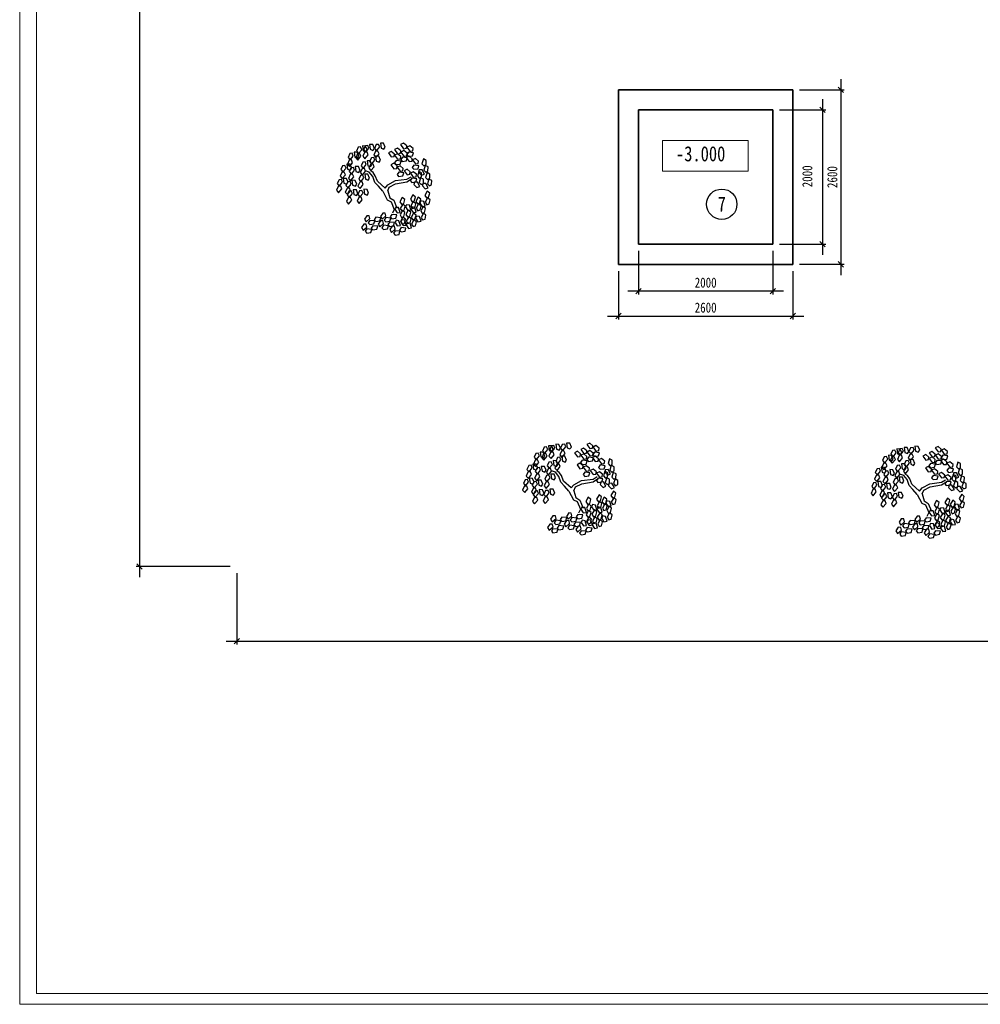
# Model space of a CAD drawing. Header units: millimetres. Extents: x 2842173 to 10151342, y -218675 to 375325.
# Tile 55 of 105: x 2842173 to 2856480, y 184450 to 199120. Entities that reach past the tile are written whole.
import ezdxf

# ---------------------------------------------------------------- set-up
doc = ezdxf.new("R2010")
doc.units = ezdxf.units.MM
doc.layers.get('Defpoints').update_dxf_attribs({"color": 255})
doc.layers.add('zelen', color=69, linetype='Continuous')
for name, color, linetype, lineweight in [('尺寸线层', 3, 'Continuous', 18), ('粗实线层', 7, 'Continuous', 35), ('金属管件', 2, 'Continuous', 18)]:
    doc.layers.add(name, color=color, linetype=linetype, lineweight=lineweight)
doc.styles.add('宋体', font='txt', dxfattribs={"width": 0.8})
doc.dimstyles.new('新', dxfattribs={"dimtxt": 150, "dimasz": 80, "dimexe": 50, "dimexo": 100, "dimgap": 50, "dimtad": 1, "dimdec": 0, "dimtxsty": '宋体', "dimblk": 'OBLIQUE', "dimcen": 2.5, "dimdle": 160, "dimclrd": 3, "dimadec": 0, "dimazin": 0, "dimtfac": 1, "dimtdec": 0, "dimtmove": 1, "dimatfit": 3, "dimfxl": 1, "dimtolj": 1, "dimarcsym": 0})

# ---------------------------------------------------------------- blocks, each defined once
blk = doc.blocks.new('z_98')
at = {"color": 92, "linetype": 'Continuous'}
for p, q in [((-283, 404), (-250, 431)), ((-280, 380), (-283, 404)), ((-221, 417), (-251, 376)), ((-250, 431), (-221, 417)), ((-219, 429), (-187, 456)), ((-216, 405), (-219, 429)), ((-187, 401), (-216, 405)), ((-187, 456), (-157, 442)), ((-157, 442), (-187, 401)), ((-158, 378), (-125, 405)), ((-125, 405), (-96, 391)), ((-1, 417), (16, 456)), ((14, 397), (-1, 417)), ((42, 407), (14, 397)), ((16, 456), (48, 457)), ((48, 457), (42, 407)), ((56, 418), (67, 445)), ((88, 379), (56, 418)), ((67, 445), (92, 442)), ((109, 404), (88, 379)), ((92, 442), (109, 404)), ((110, 404), (126, 444)), ((125, 384), (110, 404)), ((126, 444), (159, 445)), ((159, 445), (152, 395)), ((166, 406), (178, 433)), ((198, 367), (166, 406)), ((178, 433), (202, 430)), ((183, 389), (199, 428)), ((199, 428), (232, 430)), ((202, 430), (220, 391)), ((232, 430), (225, 380)), ((239, 390), (251, 418)), ((251, 418), (275, 415)), ((275, 415), (293, 376)), ((-287, 359), (-237, 365)), ((-277, 327), (-287, 359)), ((-251, 376), (-280, 380)), ((-235, 322), (-277, 327)), ((-276, 298), (-243, 325)), ((-243, 325), (-214, 310)), ((-214, 310), (-243, 270)), ((-237, 365), (-219, 341)), ((-219, 341), (-235, 322)), ((-225, 308), (-175, 314)), ((-216, 277), (-225, 308)), ((-222, 354), (-189, 381)), ((-219, 329), (-222, 354)), ((-189, 326), (-219, 329)), ((-189, 381), (-160, 366)), ((-160, 366), (-189, 326)), ((-175, 314), (-158, 290)), ((-155, 354), (-158, 378)), ((-158, 321), (-126, 348)), ((-155, 297), (-158, 321)), ((-126, 350), (-155, 354)), ((-96, 391), (-126, 350)), ((-126, 348), (-96, 334)), ((-96, 334), (-126, 293)), ((-95, 346), (-62, 373)), ((-91, 321), (-95, 346)), ((-62, 317), (-91, 321)), ((-62, 373), (-33, 358)), ((-33, 358), (-62, 317)), ((49, 283), (65, 323)), ((63, 350), (75, 377)), ((95, 311), (63, 350)), ((65, 323), (98, 324)), ((75, 377), (99, 374)), ((98, 324), (91, 274)), ((117, 336), (95, 311)), ((99, 374), (117, 336)), ((105, 285), (116, 312)), ((116, 312), (141, 309)), ((152, 395), (125, 384)), ((141, 309), (159, 270)), ((174, 338), (185, 365)), ((206, 299), (174, 338)), ((197, 369), (183, 389)), ((185, 365), (210, 362)), ((225, 380), (197, 369)), ((220, 391), (198, 367)), ((227, 323), (206, 299)), ((210, 362), (227, 323)), ((271, 351), (239, 390)), ((247, 323), (258, 350)), ((279, 284), (247, 323)), ((258, 350), (283, 347)), ((268, 325), (285, 364)), ((283, 305), (268, 325)), ((293, 376), (271, 351)), ((300, 308), (279, 284)), ((283, 347), (300, 308)), ((310, 316), (283, 305)), ((285, 364), (317, 366)), ((317, 366), (310, 316)), ((325, 326), (336, 354)), ((357, 287), (325, 326)), ((336, 354), (360, 351)), ((378, 312), (357, 287)), ((360, 351), (378, 312)), ((-436, 216), (-407, 231)), ((-435, 173), (-436, 216)), ((-417, 282), (-388, 296)), ((-416, 239), (-417, 282)), ((-394, 227), (-416, 239)), ((-407, 231), (-393, 182)), ((-374, 248), (-394, 227)), ((-388, 296), (-374, 248)), ((-343, 227), (-293, 234)), ((-334, 196), (-343, 227)), ((-340, 273), (-307, 300)), ((-336, 249), (-340, 273)), ((-307, 245), (-336, 249)), ((-307, 300), (-278, 286)), ((-278, 286), (-307, 245)), ((-293, 234), (-276, 210)), ((-276, 210), (-292, 191)), ((-273, 273), (-276, 298)), ((-243, 270), (-273, 273)), ((-174, 271), (-216, 277)), ((-184, 200), (-152, 227)), ((-158, 290), (-174, 271)), ((-162, 275), (-112, 282)), ((-152, 244), (-162, 275)), ((-126, 293), (-155, 297)), ((-110, 239), (-152, 244)), ((-152, 227), (-122, 213)), ((-122, 213), (-152, 172)), ((-121, 225), (-88, 252)), ((-117, 200), (-121, 225)), ((-112, 282), (-95, 258)), ((-95, 258), (-110, 239)), ((-88, 252), (-59, 237)), ((-59, 237), (-88, 196)), ((63, 263), (49, 283)), ((91, 274), (63, 263)), ((137, 246), (105, 285)), ((113, 217), (124, 244)), ((145, 178), (113, 217)), ((124, 244), (148, 241)), ((136, 238), (152, 277)), ((150, 218), (136, 238)), ((159, 270), (137, 246)), ((166, 202), (145, 178)), ((148, 241), (166, 202)), ((178, 228), (150, 218)), ((152, 277), (185, 278)), ((185, 278), (178, 228)), ((192, 239), (204, 266)), ((224, 200), (192, 239)), ((204, 266), (228, 263)), ((246, 225), (224, 200)), ((228, 263), (246, 225)), ((256, 180), (272, 219)), ((272, 219), (305, 220)), ((305, 220), (298, 170)), ((312, 181), (324, 208)), ((324, 208), (348, 205)), ((332, 258), (343, 286)), ((364, 219), (332, 258)), ((341, 203), (357, 242)), ((356, 183), (341, 203)), ((343, 286), (368, 283)), ((348, 205), (366, 167)), ((357, 242), (390, 243)), ((385, 244), (364, 219)), ((368, 283), (385, 244)), ((390, 243), (383, 193)), ((398, 204), (409, 231)), ((430, 165), (398, 204)), ((409, 231), (433, 228)), ((433, 228), (451, 189)), ((-455, 143), (-426, 157)), ((-453, 100), (-455, 143)), ((-432, 88), (-453, 100)), ((-413, 161), (-435, 173)), ((-411, 109), (-432, 88)), ((-426, 157), (-411, 109)), ((-393, 182), (-413, 161)), ((-400, 143), (-375, 187)), ((-370, 132), (-400, 143)), ((-389, 90), (-360, 104)), ((-375, 187), (-346, 186)), ((-370, 155), (-341, 170)), ((-340, 162), (-370, 132)), ((-369, 113), (-370, 155)), ((-347, 101), (-369, 113)), ((-360, 104), (-345, 56)), ((-327, 122), (-347, 101)), ((-346, 186), (-340, 162)), ((-341, 170), (-327, 122)), ((-292, 191), (-334, 196)), ((-319, 140), (-286, 166)), ((-315, 115), (-319, 140)), ((-286, 111), (-315, 115)), ((-286, 166), (-256, 152)), ((-256, 152), (-286, 111)), ((-255, 164), (-222, 191)), ((-251, 140), (-255, 164)), ((-222, 136), (-251, 140)), ((-222, 191), (-193, 177)), ((-193, 177), (-222, 136)), ((-188, 154), (-138, 161)), ((-178, 123), (-188, 154)), ((-181, 176), (-184, 200)), ((-152, 172), (-181, 176)), ((-136, 118), (-178, 123)), ((-138, 161), (-121, 137)), ((-121, 137), (-136, 118)), ((-88, 196), (-117, 200)), ((160, 102), (176, 141)), ((174, 82), (160, 102)), ((176, 141), (208, 142)), ((200, 171), (211, 199)), ((232, 132), (200, 171)), ((208, 142), (202, 92)), ((211, 199), (235, 195)), ((216, 103), (227, 130)), ((248, 64), (216, 103)), ((227, 130), (252, 127)), ((253, 157), (232, 132)), ((235, 195), (253, 157)), ((252, 127), (269, 89)), ((270, 160), (256, 180)), ((298, 170), (270, 160)), ((344, 142), (312, 181)), ((320, 113), (331, 141)), ((352, 74), (320, 113)), ((331, 141), (355, 137)), ((366, 167), (344, 142)), ((355, 137), (373, 99)), ((383, 193), (356, 183)), ((405, 136), (416, 163)), ((437, 97), (405, 136)), ((416, 163), (441, 160)), ((451, 189), (430, 165)), ((458, 121), (437, 97)), ((441, 160), (458, 121)), ((-474, 77), (-445, 92)), ((-472, 35), (-474, 77)), ((-451, 23), (-472, 35)), ((-430, 44), (-451, 23)), ((-445, 92), (-430, 44)), ((-438, 4), (-413, 48)), ((-408, -7), (-438, 4)), ((-413, 48), (-383, 47)), ((-378, 23), (-408, -7)), ((-388, 47), (-389, 90)), ((-366, 35), (-388, 47)), ((-383, 47), (-378, 23)), ((-345, 56), (-366, 35)), ((-353, 17), (-328, 61)), ((-323, 6), (-353, 17)), ((-328, 61), (-299, 60)), ((-293, 36), (-323, 6)), ((-322, 94), (-272, 100)), ((-312, 63), (-322, 94)), ((-270, 57), (-312, 63)), ((-299, 60), (-293, 36)), ((-272, 100), (-255, 76)), ((-255, 76), (-270, 57)), ((202, 92), (174, 82)), ((223, 35), (235, 62)), ((255, -4), (223, 35)), ((235, 62), (259, 59)), ((269, 89), (248, 64)), ((277, 21), (255, -4)), ((259, 59), (277, 21)), ((289, 39), (305, 78)), ((303, 19), (289, 39)), ((331, 29), (303, 19)), ((305, 78), (338, 79)), ((338, 79), (331, 29)), ((345, 40), (357, 67)), ((377, 1), (345, 40)), ((373, 99), (352, 74)), ((357, 67), (381, 64)), ((399, 26), (377, 1)), ((378, 59), (395, 98)), ((393, 39), (378, 59)), ((381, 64), (399, 26)), ((420, 49), (393, 39)), ((395, 98), (427, 99)), ((427, 99), (420, 49)), ((435, 60), (446, 87)), ((467, 21), (435, 60)), ((442, -8), (453, 19)), ((446, 87), (470, 84)), ((453, 19), (478, 16)), ((488, 46), (467, 21)), ((470, 84), (488, 46)), ((478, 16), (495, -22)), ((-453, -53), (-428, -32)), ((-442, -94), (-453, -53)), ((-419, -101), (-442, -94)), ((-428, -32), (-403, -76)), ((-403, -76), (-419, -101)), ((-361, -113), (-336, -93)), ((-336, -93), (-311, -137)), ((-307, -91), (-282, -70)), ((-296, -132), (-307, -91)), ((-282, -70), (-257, -114)), ((-199, -116), (-173, -95)), ((-173, -95), (-149, -139)), ((169, -52), (185, -13)), ((183, -72), (169, -52)), ((211, -62), (183, -72)), ((185, -13), (218, -12)), ((218, -12), (211, -62)), ((225, -51), (237, -24)), ((257, -90), (225, -51)), ((233, -119), (244, -91)), ((237, -24), (261, -27)), ((244, -91), (268, -95)), ((279, -65), (257, -90)), ((261, -27), (279, -65)), ((268, -95), (286, -133)), ((277, -57), (293, -18)), ((292, -77), (277, -57)), ((319, -67), (292, -77)), ((293, -18), (326, -17)), ((326, -17), (319, -67)), ((334, -56), (345, -29)), ((366, -95), (334, -56)), ((341, -124), (352, -97)), ((345, -29), (369, -32)), ((352, -97), (377, -100)), ((353, -28), (364, -1)), ((385, -67), (353, -28)), ((364, -1), (388, -4)), ((387, -70), (366, -95)), ((369, -32), (387, -70)), ((377, -100), (394, -138)), ((406, -42), (385, -67)), ((388, -4), (406, -42)), ((474, -47), (442, -8)), ((495, -22), (474, -47)), ((-457, -121), (-432, -100)), ((-447, -162), (-457, -121)), ((-423, -169), (-447, -162)), ((-432, -100), (-407, -144)), ((-407, -144), (-423, -169)), ((-410, -207), (-385, -186)), ((-407, -184), (-392, -136)), ((-375, -189), (-407, -184)), ((-392, -136), (-363, -131)), ((-385, -186), (-361, -230)), ((-352, -153), (-375, -189)), ((-366, -181), (-340, -161)), ((-355, -222), (-366, -181)), ((-363, -131), (-352, -153)), ((-350, -154), (-361, -113)), ((-327, -162), (-350, -154)), ((-340, -161), (-316, -205)), ((-311, -137), (-327, -162)), ((-315, -245), (-300, -197)), ((-311, -159), (-286, -138)), ((-301, -200), (-311, -159)), ((-277, -207), (-301, -200)), ((-300, -197), (-271, -192)), ((-273, -139), (-296, -132)), ((-286, -138), (-262, -182)), ((-262, -182), (-277, -207)), ((-257, -114), (-273, -139)), ((-271, -192), (-260, -214)), ((-261, -222), (-246, -174)), ((-246, -174), (-217, -169)), ((-206, -191), (-229, -227)), ((-217, -169), (-206, -191)), ((-203, -184), (-178, -163)), ((-193, -225), (-203, -184)), ((-188, -157), (-199, -116)), ((-165, -164), (-188, -157)), ((-178, -163), (-153, -207)), ((-149, -139), (-165, -164)), ((-153, -248), (-137, -199)), ((-137, -199), (-108, -194)), ((-108, -194), (-98, -216)), ((265, -158), (233, -119)), ((286, -133), (265, -158)), ((373, -163), (341, -124)), ((394, -138), (373, -163)), ((-415, -275), (-390, -254)), ((-405, -316), (-415, -275)), ((-400, -248), (-410, -207)), ((-376, -255), (-400, -248)), ((-390, -254), (-365, -298)), ((-365, -298), (-381, -323)), ((-361, -230), (-376, -255)), ((-365, -338), (-349, -290)), ((-332, -230), (-355, -222)), ((-349, -290), (-320, -285)), ((-316, -205), (-332, -230)), ((-320, -285), (-309, -307)), ((-283, -249), (-315, -245)), ((-314, -275), (-289, -254)), ((-303, -316), (-314, -275)), ((-289, -254), (-264, -298)), ((-260, -214), (-283, -249)), ((-264, -298), (-280, -323)), ((-264, -313), (-239, -292)), ((-229, -227), (-261, -222)), ((-260, -244), (-235, -224)), ((-249, -285), (-260, -244)), ((-226, -293), (-249, -285)), ((-239, -292), (-215, -336)), ((-235, -224), (-210, -268)), ((-210, -268), (-226, -293)), ((-206, -318), (-180, -297)), ((-201, -249), (-176, -229)), ((-190, -290), (-201, -249)), ((-169, -232), (-193, -225)), ((-167, -298), (-190, -290)), ((-180, -297), (-156, -341)), ((-176, -229), (-151, -273)), ((-153, -207), (-169, -232)), ((-151, -273), (-167, -298)), ((-121, -252), (-153, -248)), ((-98, -216), (-121, -252)), ((-117, -274), (-66, -270)), ((-108, -306), (-117, -274)), ((-66, -270), (-50, -294)), ((-50, -294), (-66, -313)), ((-7, -284), (0, -255)), ((31, -317), (-7, -284)), ((0, -255), (25, -254)), ((25, -254), (48, -289)), ((48, -289), (31, -317)), ((46, -302), (96, -297)), ((96, -297), (112, -322)), ((155, -311), (162, -283)), ((162, -283), (187, -282)), ((187, -282), (210, -317)), ((-381, -323), (-405, -316)), ((-332, -343), (-365, -338)), ((-309, -307), (-332, -343)), ((-319, -343), (-293, -322)), ((-308, -384), (-319, -343)), ((-285, -391), (-308, -384)), ((-280, -323), (-303, -316)), ((-293, -322), (-269, -366)), ((-269, -366), (-285, -391)), ((-268, -406), (-253, -358)), ((-254, -354), (-264, -313)), ((-230, -361), (-254, -354)), ((-253, -358), (-224, -353)), ((-213, -375), (-236, -411)), ((-215, -336), (-230, -361)), ((-224, -353), (-213, -375)), ((-214, -376), (-199, -328)), ((-182, -381), (-214, -376)), ((-195, -359), (-206, -318)), ((-199, -328), (-170, -323)), ((-172, -366), (-195, -359)), ((-159, -345), (-182, -381)), ((-156, -341), (-172, -366)), ((-170, -323), (-159, -345)), ((-155, -381), (-140, -333)), ((-123, -386), (-155, -381)), ((-140, -333), (-111, -328)), ((-100, -350), (-123, -386)), ((-111, -328), (-100, -350)), ((-66, -313), (-108, -306)), ((-101, -417), (-94, -388)), ((-94, -388), (-70, -388)), ((-93, -352), (-43, -348)), ((-85, -384), (-93, -352)), ((-43, -391), (-85, -384)), ((-70, -388), (-46, -423)), ((-56, -306), (-6, -301)), ((-48, -337), (-56, -306)), ((-6, -344), (-48, -337)), ((-43, -348), (-27, -372)), ((-27, -372), (-43, -391)), ((-33, -384), (18, -379)), ((-24, -416), (-33, -384)), ((-6, -301), (10, -326)), ((10, -326), (-6, -344)), ((17, -362), (23, -333)), ((54, -395), (17, -362)), ((18, -379), (34, -404)), ((23, -333), (48, -332)), ((54, -333), (46, -302)), ((48, -332), (72, -367)), ((96, -340), (54, -333)), ((72, -367), (54, -395)), ((76, -388), (126, -383)), ((85, -419), (76, -388)), ((112, -322), (96, -340)), ((106, -334), (156, -329)), ((115, -365), (106, -334)), ((156, -372), (115, -365)), ((126, -383), (143, -408)), ((193, -345), (155, -311)), ((156, -329), (173, -354)), ((173, -354), (156, -372)), ((186, -397), (193, -368)), ((224, -430), (186, -397)), ((210, -317), (193, -345)), ((193, -368), (218, -367)), ((218, -367), (241, -403)), ((-236, -411), (-268, -406)), ((-211, -408), (-161, -403)), ((-202, -439), (-211, -408)), ((-161, -446), (-202, -439)), ((-161, -403), (-144, -428)), ((-144, -428), (-161, -446)), ((-150, -440), (-100, -435)), ((-142, -471), (-150, -440)), ((-100, -478), (-142, -471)), ((-63, -451), (-101, -417)), ((-100, -435), (-84, -460)), ((-84, -460), (-100, -478)), ((-46, -423), (-63, -451)), ((18, -423), (-24, -416)), ((34, -404), (18, -423)), ((127, -426), (85, -419)), ((143, -408), (127, -426)), ((137, -420), (187, -415)), ((145, -451), (137, -420)), ((187, -458), (145, -451)), ((187, -415), (203, -439)), ((203, -439), (187, -458)), ((241, -403), (224, -430))]:
    blk.add_line(p, q, dxfattribs=at)
at = {"color": 33, "linetype": 'Continuous'}
for p, q in [((-221, 91), (-264, 116)), ((78, 71), (101, 126)), ((101, 126), (122, 159)), ((106, 58), (127, 118)), ((122, 159), (146, 174)), ((127, 118), (162, 161)), ((162, 161), (202, 174)), ((-221, 63), (-266, 93)), ((-104, 76), (-221, 91)), ((-106, 43), (-221, 63)), ((-42, 10), (-106, 43)), ((-26, 33), (-104, 76)), ((-26, -28), (-42, 10)), ((0, 0), (-26, 33)), ((0, 0), (78, 71)), ((24, -33), (68, 18)), ((68, 18), (106, 58)), ((-47, -98), (-87, -124)), ((-26, -28), (-47, -98)), ((24, -33), (-21, -121)), ((-87, -124), (-120, -204)), ((-61, -139), (-92, -217)), ((-21, -121), (-61, -139)), ((-92, -217), (-73, -257))]:
    blk.add_line(p, q, dxfattribs=at)
blk = doc.blocks.new('_Oblique')
at = {"color": 0, "linetype": 'ByBlock', "lineweight": -2}
blk.add_line((-0.5, -0.5), (0.5, 0.5), dxfattribs=at)
blk = doc.blocks.new('*D116')
at = {"layer": 'Defpoints', "color": 0, "transparency": 16777216}
for p in [(2851089, 195475), (2853689, 195475), (2853689, 194705)]:
    blk.add_point(p, dxfattribs=at)
at = {"layer": '金属管件', "color": 0, "linetype": 'Continuous', "lineweight": -2, "transparency": 16777216}
for p, q in [((2851089, 195375), (2851089, 194655)), ((2853689, 195375), (2853689, 194655))]:
    blk.add_line(p, q, dxfattribs=at)
at = {"layer": '金属管件', "color": 3, "linetype": 'Continuous', "lineweight": -2, "transparency": 16777216}
blk.add_line((2850929, 194705), (2853849, 194705), dxfattribs=at)
at = {"layer": '金属管件', "color": 3, "lineweight": -2, "transparency": 16777216, "xscale": 80, "yscale": 80, "zscale": 80, "rotation": 180}
blk.add_blockref('_Oblique', (2851089, 194705), dxfattribs=at)
at = {"layer": '金属管件', "color": 3, "lineweight": -2, "transparency": 16777216, "xscale": 80, "yscale": 80, "zscale": 80}
blk.add_blockref('_Oblique', (2853689, 194705), dxfattribs=at)
at = {"layer": '金属管件', "color": 0, "transparency": 16777216, "insert": (2852389, 194830), "char_height": 150, "attachment_point": 5, "style": '宋体'}
blk.add_mtext('\\A1;2600', dxfattribs=at)
blk = doc.blocks.new('*D117')
at = {"layer": 'Defpoints', "color": 0, "transparency": 16777216}
for p in [(2853389, 197775), (2853389, 195775), (2854129, 195775)]:
    blk.add_point(p, dxfattribs=at)
at = {"layer": '金属管件', "color": 3, "linetype": 'Continuous', "lineweight": -2, "transparency": 16777216}
blk.add_line((2854129, 197935), (2854129, 195615), dxfattribs=at)
at = {"layer": '金属管件', "color": 0, "linetype": 'Continuous', "lineweight": -2, "transparency": 16777216}
for p, q in [((2853489, 197775), (2854179, 197775)), ((2853489, 195775), (2854179, 195775))]:
    blk.add_line(p, q, dxfattribs=at)
at = {"layer": '金属管件', "color": 3, "lineweight": -2, "transparency": 16777216, "xscale": 80, "yscale": 80, "zscale": 80}
for p, rotation in [((2854129, 197775), 90), ((2854129, 195775), 270)]:
    blk.add_blockref('_Oblique', p, dxfattribs=dict(at, rotation=rotation))
at = {"layer": '金属管件', "color": 0, "transparency": 16777216, "insert": (2853904, 196786), "char_height": 150, "attachment_point": 5, "rotation": 90, "style": '宋体'}
blk.add_mtext('\\A1;2000', dxfattribs=at)
blk = doc.blocks.new('*D118')
at = {"layer": 'Defpoints', "color": 0, "transparency": 16777216}
for p in [(2853689, 198075), (2853689, 195475), (2854401, 195475)]:
    blk.add_point(p, dxfattribs=at)
at = {"layer": '金属管件', "color": 3, "linetype": 'Continuous', "lineweight": -2, "transparency": 16777216}
blk.add_line((2854401, 198235), (2854401, 195315), dxfattribs=at)
at = {"layer": '金属管件', "color": 0, "linetype": 'Continuous', "lineweight": -2, "transparency": 16777216}
for p, q in [((2853789, 198075), (2854451, 198075)), ((2853789, 195475), (2854451, 195475))]:
    blk.add_line(p, q, dxfattribs=at)
at = {"layer": '金属管件', "color": 3, "lineweight": -2, "transparency": 16777216, "xscale": 80, "yscale": 80, "zscale": 80}
for p, rotation in [((2854401, 198075), 90), ((2854401, 195475), 270)]:
    blk.add_blockref('_Oblique', p, dxfattribs=dict(at, rotation=rotation))
at = {"layer": '金属管件', "color": 0, "transparency": 16777216, "insert": (2854276, 196775), "char_height": 150, "attachment_point": 5, "rotation": 90, "style": '宋体'}
blk.add_mtext('\\A1;2600', dxfattribs=at)
blk = doc.blocks.new('*D119')
at = {"layer": 'Defpoints', "color": 0, "transparency": 16777216}
for p in [(2851389, 195775), (2853389, 195775), (2851389, 195077)]:
    blk.add_point(p, dxfattribs=at)
at = {"layer": '金属管件', "color": 0, "linetype": 'Continuous', "lineweight": -2, "transparency": 16777216}
for p, q in [((2851389, 195675), (2851389, 195027)), ((2853389, 195675), (2853389, 195027))]:
    blk.add_line(p, q, dxfattribs=at)
at = {"layer": '金属管件', "color": 3, "linetype": 'Continuous', "lineweight": -2, "transparency": 16777216}
blk.add_line((2853549, 195077), (2851229, 195077), dxfattribs=at)
at = {"layer": '金属管件', "color": 3, "lineweight": -2, "transparency": 16777216, "xscale": 80, "yscale": 80, "zscale": 80, "rotation": 180}
blk.add_blockref('_Oblique', (2851389, 195077), dxfattribs=at)
at = {"layer": '金属管件', "color": 3, "lineweight": -2, "transparency": 16777216, "xscale": 80, "yscale": 80, "zscale": 80}
blk.add_blockref('_Oblique', (2853389, 195077), dxfattribs=at)
at = {"layer": '金属管件', "color": 0, "transparency": 16777216, "insert": (2852389, 195202), "char_height": 150, "attachment_point": 5, "style": '宋体'}
blk.add_mtext('\\A1;2000', dxfattribs=at)
blk = doc.blocks.new('*D126')
at = {"layer": 'Defpoints', "color": 0, "transparency": 16777216}
for p in [(2845406, 213975), (2843955, 190974), (2845406, 190974)]:
    blk.add_point(p, dxfattribs=at)
at = {"layer": '金属管件', "color": 3, "linetype": 'Continuous', "lineweight": -2, "transparency": 16777216}
blk.add_line((2843955, 214135), (2843955, 190814), dxfattribs=at)
at = {"layer": '金属管件', "color": 0, "linetype": 'Continuous', "lineweight": -2, "transparency": 16777216}
for p, q in [((2845306, 213975), (2843905, 213975)), ((2845306, 190974), (2843905, 190974))]:
    blk.add_line(p, q, dxfattribs=at)
at = {"layer": '金属管件', "color": 3, "lineweight": -2, "transparency": 16777216, "xscale": 80, "yscale": 80, "zscale": 80}
for p, rotation in [((2843955, 213975), 90), ((2843955, 190974), 270)]:
    blk.add_blockref('_Oblique', p, dxfattribs=dict(at, rotation=rotation))
at = {"layer": '金属管件', "color": 0, "transparency": 16777216, "insert": (2843830, 202475), "char_height": 150, "attachment_point": 5, "rotation": 90, "style": '宋体'}
blk.add_mtext('\\A1;23000', dxfattribs=at)
blk = doc.blocks.new('*D127')
at = {"layer": 'Defpoints', "color": 0, "transparency": 16777216}
for p in [(2845406, 190974), (2882406, 190974), (2882406, 189860)]:
    blk.add_point(p, dxfattribs=at)
at = {"layer": '金属管件', "color": 0, "linetype": 'Continuous', "lineweight": -2, "transparency": 16777216}
for p, q in [((2845406, 190874), (2845406, 189810)), ((2882406, 190874), (2882406, 189810))]:
    blk.add_line(p, q, dxfattribs=at)
at = {"layer": '金属管件', "color": 3, "linetype": 'Continuous', "lineweight": -2, "transparency": 16777216}
blk.add_line((2845246, 189860), (2882566, 189860), dxfattribs=at)
at = {"layer": '金属管件', "color": 3, "lineweight": -2, "transparency": 16777216, "xscale": 80, "yscale": 80, "zscale": 80, "rotation": 180}
blk.add_blockref('_Oblique', (2845406, 189860), dxfattribs=at)
at = {"layer": '金属管件', "color": 3, "lineweight": -2, "transparency": 16777216, "xscale": 80, "yscale": 80, "zscale": 80}
blk.add_blockref('_Oblique', (2882406, 189860), dxfattribs=at)
at = {"layer": '金属管件', "color": 0, "transparency": 16777216, "insert": (2863906, 189985), "char_height": 150, "attachment_point": 5, "style": '宋体'}
blk.add_mtext('\\A1;37000', dxfattribs=at)

msp = doc.modelspace()

# ---------------------------------------------------------------- linework, layer by layer
at = {"layer": '尺寸线层', "color": 240, "lineweight": 30, "true_color": 0xed1f24}
msp.add_circle((2852629.35, 196370.442), 225.874, dxfattribs=at)
at = {"layer": '粗实线层'}
for p, q in [((2853688.941, 198074.777), (2851088.941, 198074.777)), ((2851088.941, 198074.777), (2851088.941, 195474.777)), ((2853688.941, 195474.777), (2853688.941, 198074.777)), ((2853388.941, 197774.777), (2851388.941, 197774.777)), ((2851388.941, 197774.777), (2851388.941, 195774.777)), ((2853388.941, 195774.777), (2853388.941, 197774.777)), ((2851388.941, 195774.777), (2853388.941, 195774.777)), ((2853388.941, 195774.777), (2851388.941, 195774.777)), ((2851088.941, 195474.777), (2853688.941, 195474.777)), ((2853688.941, 195474.777), (2851088.941, 195474.777))]:
    msp.add_line(p, q, dxfattribs=at)
at = {"layer": '金属管件', "color": 7}
for p, q in [((2842420.45, 215745.7), (2842420.45, 184611.952)), ((2842420.45, 184611.952), (2883134.895, 184611.952))]:
    msp.add_line(p, q, dxfattribs=at)
msp.add_lwpolyline([(2842172.568, 215928.398), (2883290.198, 215928.398), (2883290.198, 184449.606), (2842172.568, 184449.606)], close=True, dxfattribs=at)
at = {"layer": '金属管件'}
msp.add_lwpolyline([(2851746.666, 197322.331), (2853019.929, 197322.331), (2853019.929, 196864.122), (2851746.666, 196864.122)], close=True, dxfattribs=at)

# ---------------------------------------------------------------- block references
at = {"layer": 'zelen', "xscale": -1.463944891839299, "yscale": 1.463944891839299, "zscale": 1.463944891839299}
for p in [(2847616.242, 196611.246), (2850388.035, 192142.701), (2855576.383, 192094.923)]:
    msp.add_blockref('z_98', p, dxfattribs=at)

# ---------------------------------------------------------------- texts
at = {"layer": '尺寸线层', "color": 240, "lineweight": 30, "true_color": 0xed1f24, "char_height": 225, "attachment_point": 5, "style": '宋体'}
for s, insert in [('-3.000', (2852314.676, 197120.664)), ('7', (2852629.35, 196370.879))]:
    msp.add_mtext(s, dxfattribs=dict(at, insert=insert))

# ---------------------------------------------------------------- dimensions: what is measured, and where the dimension line sits
at = {"layer": '金属管件'}
for base, p1, p2, picture, middle in [((2843954.865, 190974.456), (2845406.039, 213974.777), (2845406.039, 190974.456), '*D126', (2843829.865, 202474.616)), ((2854400.926, 195474.777), (2853688.941, 198074.777), (2853688.941, 195474.777), '*D118', (2854275.926, 196774.777))]:
    dim = msp.add_linear_dim(base=base, p1=p1, p2=p2, angle=90, dimstyle='新', dxfattribs=at)
    dim.commit()
    dim.dimension.update_dxf_attribs({"geometry": picture, "text_midpoint": middle})
dim = msp.add_linear_dim(base=(2854129.336, 195774.777), p1=(2853388.941, 197774.777), p2=(2853388.941, 195774.777), angle=90, dimstyle='新', dxfattribs=at)
dim.commit()
dim.dimension.update_dxf_attribs({"geometry": '*D117', "text_midpoint": (2854029.428, 196785.965), "dimtype": 160})
for base, p1, p2, picture, middle in [((2851388.941, 195076.539), (2853388.941, 195774.777), (2851388.941, 195774.777), '*D119', (2852388.941, 195201.539)), ((2853688.941, 194705.35), (2851088.941, 195474.777), (2853688.941, 195474.777), '*D116', (2852388.941, 194830.35)), ((2882406.039, 189860.015), (2845406.039, 190974.456), (2882406.039, 190974.456), '*D127', (2863906.039, 189985.015))]:
    dim = msp.add_linear_dim(base=base, p1=p1, p2=p2, dimstyle='新', dxfattribs=at)
    dim.commit()
    dim.dimension.update_dxf_attribs({"geometry": picture, "text_midpoint": middle})

doc.saveas('drawing.dxf')
